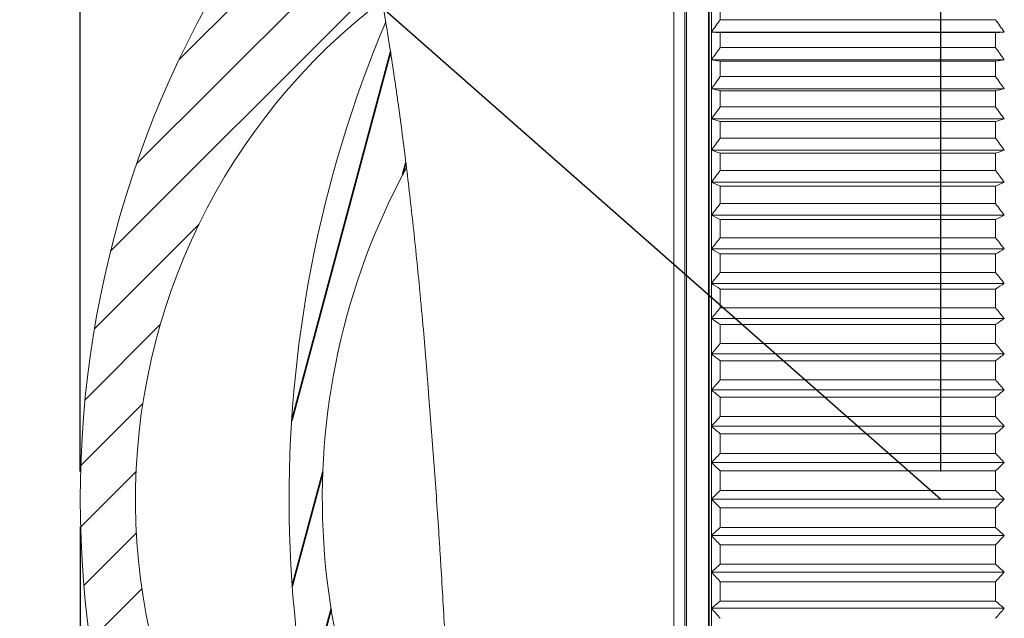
# Model space of a CAD drawing. Header units: millimetres. Extents: x 2024 to 2227, y -140 to -14.
# Tile 2 of 12: x 2053 to 2097, y -86 to -59. Entities that reach past the tile are written whole.
import ezdxf

# ---------------------------------------------------------------- set-up
doc = ezdxf.new("R2010")
doc.units = ezdxf.units.MM
doc.header["$LTSCALE"] = 0.03
doc.layers.get('0').update_dxf_attribs({"lineweight": 15})
doc.layers.add('1', color=7, linetype='Continuous', true_color=0xffffff)
doc.layers.add('2', color=7, linetype='Continuous')
doc.styles.get("Standard").update_dxf_attribs({"font": 'Roboto-Regular.ttf', "width": 0.85})
doc.dimstyles.new('1', dxfattribs={"dimscale": 20, "dimtxt": 0.18, "dimasz": 0.18, "dimexe": 0.18, "dimexo": 0.0625, "dimgap": 0.09, "dimtad": 1, "dimdsep": 46, "dimtxsty": 'Standard', "dimblk": 'OPEN30', "dimcen": 0.09, "dimadec": 0, "dimazin": 0, "dimtfac": 1, "dimtmove": 0, "dimatfit": 3, "dimldrblk": 'OPEN30', "dimfxl": 1, "dimtolj": 1, "dimtzin": 0, "dimarcsym": 0})

# ---------------------------------------------------------------- blocks, each defined once
blk = doc.blocks.new('_Open30')
at = {"color": 0, "linetype": 'ByBlock', "lineweight": -2}
for p, q in [((-1, 0.26794919), (0, 0)), ((0, 0), (-1, -0.26794919)), ((0, 0), (-1, 0))]:
    blk.add_line(p, q, dxfattribs=at)
blk = doc.blocks.new('*D9')
at = {"color": 0, "lineweight": -2}
for p, q in [((2055.605338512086, -81.8070234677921), (2055.605338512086, -133.2931563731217)), ((2179.540085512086, -119.6048576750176), (2179.540085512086, -133.2931563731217)), ((2059.205338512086, -129.6931563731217), (2175.940085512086, -129.6931563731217))]:
    blk.add_line(p, q, dxfattribs=at)
at = {"layer": 'Defpoints', "color": 0}
for p in [(2055.605338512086, -80.5570234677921), (2179.540085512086, -118.3548576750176), (2179.540085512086, -129.6931563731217)]:
    blk.add_point(p, dxfattribs=at)
at = {"color": 0, "linetype": 'ByBlock', "lineweight": -2, "xscale": 3.6, "yscale": 3.6, "zscale": 3.6, "rotation": 180}
blk.add_blockref('_Open30', (2055.605338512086, -129.6931563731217), dxfattribs=at)
at = {"color": 0, "linetype": 'ByBlock', "lineweight": -2, "xscale": 3.6, "yscale": 3.6, "zscale": 3.6}
blk.add_blockref('_Open30', (2179.540085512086, -129.6931563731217), dxfattribs=at)
at = {"color": 0, "lineweight": 18, "insert": (2117.572712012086, -125.2809310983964), "char_height": 3.6, "attachment_point": 5}
blk.add_mtext('\\A1;{\\A1;123.93 %%p 0.2 (\\C7;W.D. INF\\C256;)}', dxfattribs=at)
blk = doc.blocks.new('*D13')
at = {"color": 0, "lineweight": -2}
for p, q in [((2061.027485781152, -48.55919045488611), (2026.149256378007, -48.55919045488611)), ((2029.749256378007, -52.15919045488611), (2029.749256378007, -108.9548576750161)), ((2064.317383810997, -112.5548576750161), (2026.149256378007, -112.5548576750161))]:
    blk.add_line(p, q, dxfattribs=at)
at = {"layer": 'Defpoints', "color": 0}
for p in [(2062.277485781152, -48.55919045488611), (2029.749256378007, -112.5548576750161), (2065.567383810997, -112.5548576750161)]:
    blk.add_point(p, dxfattribs=at)
at = {"color": 0, "linetype": 'ByBlock', "lineweight": -2, "xscale": 3.6, "yscale": 3.6, "zscale": 3.6}
for p, rotation in [((2029.749256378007, -48.55919045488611), 90), ((2029.749256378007, -112.5548576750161), 270)]:
    blk.add_blockref('_Open30', p, dxfattribs=dict(at, rotation=rotation))
at = {"color": 0, "lineweight": 18, "insert": (2025.960108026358, -80.55702406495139), "char_height": 3.6, "attachment_point": 5, "rotation": 90}
blk.add_mtext('\\A1;%%c64', dxfattribs=at)
blk = doc.blocks.new('*D17')
at = {"color": 0, "lineweight": -2}
for p, q in [((2103.914701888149, -42.68517662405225), (2103.914701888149, -25.06332552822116)), ((2093.635179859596, -42.68517662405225), (2107.514701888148, -42.68517662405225)), ((2103.914701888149, -76.95702406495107), (2103.914701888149, -46.28517662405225)), ((2100.599648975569, -80.55702406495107), (2107.514701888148, -80.55702406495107))]:
    blk.add_line(p, q, dxfattribs=at)
at = {"layer": 'Defpoints', "color": 0}
for p in [(2092.385179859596, -42.68517662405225), (2103.914701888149, -42.68517662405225), (2099.349648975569, -80.55702406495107)]:
    blk.add_point(p, dxfattribs=at)
at = {"color": 0, "linetype": 'ByBlock', "lineweight": -2, "xscale": 3.6, "yscale": 3.6, "zscale": 3.6}
for p, rotation in [((2103.914701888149, -42.68517662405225), 90), ((2103.914701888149, -80.55702406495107), 270)]:
    blk.add_blockref('_Open30', p, dxfattribs=dict(at, rotation=rotation))
at = {"color": 0, "insert": (2100.265251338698, -32.07121014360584), "char_height": 3.6, "attachment_point": 5, "rotation": 90}
blk.add_mtext('\\A1;37.87', dxfattribs=at)
blk = doc.blocks.new('*D18')
at = {"color": 0, "lineweight": -2}
for p, q in [((2055.605338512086, -79.30702406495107), (2055.605338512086, -29.21803029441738)), ((2094.525338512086, -79.30702406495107), (2094.525338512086, -29.21803029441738)), ((2090.925338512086, -32.81803029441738), (2059.205338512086, -32.81803029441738))]:
    blk.add_line(p, q, dxfattribs=at)
at = {"layer": 'Defpoints', "color": 0}
for p in [(2055.605338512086, -32.81803029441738), (2055.605338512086, -80.55702406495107), (2094.525338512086, -80.55702406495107)]:
    blk.add_point(p, dxfattribs=at)
at = {"color": 0, "linetype": 'ByBlock', "lineweight": -2, "xscale": 3.6, "yscale": 3.6, "zscale": 3.6, "rotation": 180}
blk.add_blockref('_Open30', (2055.605338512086, -32.81803029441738), dxfattribs=at)
at = {"color": 0, "linetype": 'ByBlock', "lineweight": -2, "xscale": 3.6, "yscale": 3.6, "zscale": 3.6}
blk.add_blockref('_Open30', (2094.525338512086, -32.81803029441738), dxfattribs=at)
at = {"color": 0, "insert": (2075.065338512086, -28.40580501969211), "char_height": 3.6, "attachment_point": 5}
blk.add_mtext('\\A1;\\A1;{\\fRoboto|b0|i0|c0|p2;38.92 (View Point)}', dxfattribs=at)
blk = doc.blocks.new('*D19')
at = {"color": 0, "lineweight": -2}
blk.add_arc((2094.525338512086, -80.55702406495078), 52.40492515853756, 142.5435556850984, 217.4564443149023, dxfattribs=at)
at = {"layer": 'Defpoints', "color": 0}
for p in [(2053.606723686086, -44.49104249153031), (2043.632624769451, -68.05870942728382), (2094.525338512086, -80.55702406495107), (2064.113364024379, -107.3623720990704), (2053.844615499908, -116.4133259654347)]:
    blk.add_point(p, dxfattribs=at)
at = {"color": 0, "linetype": 'ByBlock', "lineweight": -2, "xscale": 3.6, "yscale": 3.6, "zscale": 3.6}
for p, rotation in [((2055.211711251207, -45.90569086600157), 50.57517785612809), ((2055.211711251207, -115.2083572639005), 309.4248221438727)]:
    blk.add_blockref('_Open30', p, dxfattribs=dict(at, rotation=rotation))
at = {"color": 0, "insert": (2037.708188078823, -80.55702406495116), "char_height": 3.6, "attachment_point": 5, "rotation": 90.0000000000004}
blk.add_mtext('\\A1;{\\fRoboto|b0|i0|c0|p2;\\A1;83%%d(FOV)}', dxfattribs=at)

msp = doc.modelspace()

# ---------------------------------------------------------------- hatches: boundary and pattern name
at = {"layer": '1', "linetype": 'Continuous', "lineweight": 35}
h = msp.add_hatch(dxfattribs=at)
h.set_pattern_fill('ANSI31', scale=0.62, angle=89.9543738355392, style=0)
h.set_pattern_definition([(134.9543738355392, (1336.074824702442, -470.0899063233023), (-1.39304769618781, -1.390830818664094), [])])
edge = h.paths.add_edge_path(flags=0)
edge.add_line((2071.639937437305, -112.554857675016), (2061.934449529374, -112.554857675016))
edge.add_line((2061.934449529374, -112.5548576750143), (2061.734449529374, -112.3548576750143))
edge.add_line((2061.734449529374, -112.3548576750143), (2061.734449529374, -111.504857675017))
edge.add_line((2061.734449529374, -111.5048576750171), (2061.934449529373, -111.3048576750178))
edge.add_line((2061.934449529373, -111.3048576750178), (2066.385496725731, -111.3048576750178))
edge.add_line((2066.385496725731, -111.3048576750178), (2066.385496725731, -111.6548576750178))
edge.add_line((2066.385496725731, -111.6548576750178), (2066.985496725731, -111.6548576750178))
edge.add_line((2066.985496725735, -111.6548576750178), (2066.985496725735, -109.257024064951))
edge.add_line((2066.985496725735, -109.257024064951), (2067.485496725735, -108.757024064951))
edge.add_line((2067.485496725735, -108.757024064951), (2072.064317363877, -108.757024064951))
edge.add_line((2072.064317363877, -108.757024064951), (2072.064317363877, -106.5070240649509))
edge.add_line((2072.064317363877, -106.5070240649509), (2072.276608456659, -106.2947329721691))
edge.add_spline(control_points=[(2072.276608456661, -106.2947329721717), (2072.139875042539, -108.6712498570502), (2071.92765136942, -110.7579580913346), (2071.639937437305, -112.5548576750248)], knot_values=[0, 0, 0, 0, 1, 1, 1, 1], degree=3, periodic=0)
edge = h.paths.add_edge_path(flags=0)
edge.add_line((2067.88930708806, -51.55702406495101), (2066.985496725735, -51.55702406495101))
edge.add_line((2066.985496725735, -51.55702406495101), (2066.985496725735, -49.45919045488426))
edge.add_line((2066.985496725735, -49.45919045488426), (2066.385496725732, -49.45919045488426))
edge.add_line((2066.385496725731, -49.45919045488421), (2066.385496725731, -49.80919045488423))
edge.add_line((2066.385496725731, -49.80919045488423), (2061.934449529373, -49.80919045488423))
edge.add_line((2061.934449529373, -49.80919045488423), (2061.734449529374, -49.60919045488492))
edge.add_line((2061.734449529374, -49.60919045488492), (2061.734449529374, -48.75919045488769))
edge.add_line((2061.734449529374, -48.75919045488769), (2061.934449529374, -48.5591904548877))
edge.add_line((2061.934449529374, -48.55919045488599), (2067.020550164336, -48.55919045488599))
edge.add_spline(control_points=[(2067.020550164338, -48.55919045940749), (2067.322102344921, -49.48422985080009), (2067.611687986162, -50.48350771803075), (2067.88930708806, -51.55702406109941)], knot_values=[0, 0, 0, 0, 1, 1, 1, 1], degree=3, periodic=0)
h = msp.add_hatch(dxfattribs=at)
h.set_pattern_fill('ANSI31', scale=0.62, angle=-2.130547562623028e-14, style=0)
h.set_pattern_definition([(44.99999999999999, (1336.074824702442, -470.0899063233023), (-1.391939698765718, 1.391939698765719), [])])
edge = h.paths.add_edge_path(flags=0)
edge.add_line((2069.701290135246, -108.2570240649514), (2069.201290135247, -108.757024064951))
edge.add_line((2069.201290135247, -108.757024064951), (2065.185496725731, -108.757024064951))
edge.add_line((2065.185496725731, -108.757024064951), (2064.985496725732, -108.557024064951))
edge.add_arc((2102.085757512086, -80.55702406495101), 46.480419, 142.9577188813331, 217.0422811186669, ccw=False)
edge.add_line((2064.985496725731, -52.55702406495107), (2065.185496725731, -52.35702406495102))
edge.add_line((2065.185496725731, -52.35702406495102), (2068.090613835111, -52.35702406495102))
edge.add_spline(control_points=[(2068.090613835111, -52.35702406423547), (2068.507569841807, -54.05966687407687), (2068.896359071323, -55.9370518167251), (2069.256981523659, -57.98917889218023)], knot_values=[0, 0, 0, 0, 1, 1, 1, 1], degree=3, periodic=0)
edge.add_arc((2086.516702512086, -80.55702406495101), 28.41136400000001, 127.4084916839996, 233.7112332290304)
edge.add_line((2069.701290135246, -103.4578430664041), (2069.701290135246, -108.2570240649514))
h = msp.add_hatch(dxfattribs=at)
h.set_pattern_fill('ANSI31', scale=0.62, angle=29.98479127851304, style=0)
h.set_pattern_definition([(74.98479127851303, (1336.074824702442, -470.0899063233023), (-1.901289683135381, 0.5099899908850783), [])])
edge = h.paths.add_edge_path(flags=0)
edge.add_line((2072.292715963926, -106.0070240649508), (2071.420134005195, -106.0070240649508))
edge.add_line((2071.420134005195, -106.0070240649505), (2071.220134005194, -105.8070240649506))
edge.add_line((2071.220134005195, -105.8070240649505), (2071.220134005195, -104.127989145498))
edge.add_arc((2071.020134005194, -104.127989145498), 0.1999999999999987, 0, 75.16867749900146)
edge.add_line((2071.071328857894, -103.9346524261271), (2070.087748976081, -103.6742040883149))
edge.add_arc((2120.680426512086, -80.55702391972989), 55.62394300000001, 157.1476522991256, 204.5569591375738, ccw=False)
edge.add_spline(control_points=[(2069.422478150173, -58.95503871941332), (2069.762812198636, -60.99205905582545), (2070.076800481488, -63.19252426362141), (2070.364442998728, -65.5564343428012)], knot_values=[0, 0, 0, 0, 1, 1, 1, 1], degree=3, periodic=0)
edge.add_arc((2098.006175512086, -80.5570239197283), 31.449691, 151.5122426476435, 215.6869139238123)
edge.add_spline(control_points=[(2072.462208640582, -98.90338106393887), (2072.465622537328, -101.501263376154), (2072.409124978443, -103.8691443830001), (2072.292715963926, -106.0070240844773)], knot_values=[0, 0, 0, 0, 1, 1, 1, 1], degree=3, periodic=0)

# ---------------------------------------------------------------- linework, layer by layer
at = {"layer": '1', "color": 7, "linetype": 'Continuous', "lineweight": 18}
for p, q in [((2082.454098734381, -48.55919045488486), (2082.454098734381, -80.55702406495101)), ((2084.154098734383, -48.95919029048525), (2084.154098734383, -80.55702406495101)), ((2082.954098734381, -49.05919045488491), (2082.954098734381, -80.55702406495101)), ((2083.024098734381, -49.05702406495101), (2083.024098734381, -112.057024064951)), ((2084.024098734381, -49.05702406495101), (2084.024098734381, -112.057024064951)), ((2084.054098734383, -49.25919045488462), (2084.054098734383, -80.55702406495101)), ((2084.554098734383, -58.8540963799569), (2084.554098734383, -58.21244984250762)), ((2097.004098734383, -58.85409631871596), (2084.554098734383, -58.85409631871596)), ((2084.156264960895, -59.41249690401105), (2097.401932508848, -59.41249690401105)), ((2084.554098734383, -59.44176143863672), (2097.004098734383, -59.44176143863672)), ((2084.554098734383, -60.11439603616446), (2084.554098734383, -59.44176149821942)), ((2097.004098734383, -60.11439585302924), (2097.004098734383, -59.44176144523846)), ((2097.004098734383, -60.11439597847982), (2084.554098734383, -60.11439597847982)), ((2084.156264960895, -60.67049970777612), (2097.401932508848, -60.67049970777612)), ((2084.554098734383, -61.43072751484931), (2084.554098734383, -60.72894862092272)), ((2084.554098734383, -60.7289485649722), (2097.004098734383, -60.7289485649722)), ((2097.004098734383, -61.43072733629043), (2097.004098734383, -60.7289485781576)), ((2097.004098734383, -61.43072746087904), (2084.554098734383, -61.43072746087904)), ((2084.156264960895, -61.98301009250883), (2097.401932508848, -61.98301009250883)), ((2084.554098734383, -62.79948284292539), (2084.554098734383, -62.07048312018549)), ((2084.554098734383, -62.07048306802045), (2097.004098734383, -62.07048306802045)), ((2097.004098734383, -62.79948266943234), (2097.004098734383, -62.07048308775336)), ((2097.004098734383, -62.79948279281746), (2084.554098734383, -62.79948279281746)), ((2084.156264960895, -63.34643055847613), (2097.401932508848, -63.34643055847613)), ((2084.554098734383, -64.21691035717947), (2084.554098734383, -63.46268794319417)), ((2084.554098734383, -63.46268789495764), (2097.004098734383, -63.46268789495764)), ((2097.004098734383, -64.2169101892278), (2097.004098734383, -63.46268792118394)), ((2097.004098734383, -64.21691031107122), (2084.554098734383, -64.21691031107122)), ((2084.156264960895, -64.757024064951), (2097.401932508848, -64.757024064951)), ((2084.554098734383, -64.90174710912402), (2097.004098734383, -64.90174710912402)), ((2084.554098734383, -65.6791249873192), (2084.554098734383, -64.90174715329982)), ((2097.004098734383, -65.67912482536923), (2097.004098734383, -64.90174714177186)), ((2097.004098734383, -65.67912494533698), (2084.554098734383, -65.67912494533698)), ((2084.156264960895, -66.21092427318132), (2097.401932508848, -66.21092427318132)), ((2084.554098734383, -66.38371634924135), (2097.004098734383, -66.38371634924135)), ((2084.554098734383, -67.18211890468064), (2084.554098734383, -66.38371638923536)), ((2097.004098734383, -67.1821187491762), (2097.004098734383, -66.38371638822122)), ((2097.004098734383, -67.18211886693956), (2084.554098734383, -67.18211886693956)), ((2084.156264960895, -67.70414614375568), (2097.401932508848, -67.70414614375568)), ((2084.554098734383, -67.9045336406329), (2097.004098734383, -67.9045336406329)), ((2084.554098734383, -68.7217725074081), (2084.554098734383, -67.90453367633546)), ((2097.004098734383, -68.72177235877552), (2097.004098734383, -67.90453368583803)), ((2097.004098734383, -68.72177247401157), (2084.554098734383, -68.72177247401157)), ((2084.156264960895, -69.23259685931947), (2097.401932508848, -69.23259685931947)), ((2084.554098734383, -69.46003052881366), (2097.004098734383, -69.46003052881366)), ((2084.554098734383, -70.29386571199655), (2084.554098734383, -69.460030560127)), ((2097.004098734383, -70.29386557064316), (2097.004098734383, -69.46003058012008)), ((2097.004098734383, -70.29386568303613), (2084.554098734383, -70.29386568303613)), ((2084.156264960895, -70.79208704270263), (2097.401932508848, -70.79208704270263)), ((2084.554098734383, -71.04594350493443), (2097.004098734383, -71.04594350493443)), ((2084.554098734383, -71.89408952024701), (2084.554098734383, -71.04594353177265)), ((2097.004098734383, -71.89408938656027), (2097.004098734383, -71.04594356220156)), ((2097.004098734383, -71.89408949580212), (2084.554098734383, -71.89408949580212)), ((2084.156264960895, -72.37834223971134), (2097.401932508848, -72.37834223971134)), ((2084.554098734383, -72.65792569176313), (2097.004098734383, -72.65792569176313)), ((2084.554098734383, -73.51805782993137), (2084.554098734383, -72.65792571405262)), ((2097.004098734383, -73.51805770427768), (2097.004098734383, -72.65792575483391)), ((2097.004098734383, -73.51805781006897), (2084.554098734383, -73.51805781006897)), ((2084.156264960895, -73.9870146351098), (2097.401932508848, -73.9870146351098)), ((2084.554098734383, -74.2915587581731), (2097.004098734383, -74.2915587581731)), ((2084.554098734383, -75.16131945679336), (2084.554098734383, -74.29155877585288)), ((2097.004098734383, -75.16131933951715), (2097.004098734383, -74.29155882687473)), ((2097.004098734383, -75.16131944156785), (2084.554098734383, -75.16131944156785)), ((2084.156264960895, -75.61369496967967), (2097.401932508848, -75.61369496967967)), ((2084.554098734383, -75.94236502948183), (2097.004098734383, -75.94236502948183)), ((2084.554098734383, -76.81937033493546), (2084.554098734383, -75.94236504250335)), ((2097.004098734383, -76.81937022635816), (2097.004098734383, -75.942365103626)), ((2097.004098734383, -76.81937032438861), (2084.554098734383, -76.81937032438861)), ((2084.156264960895, -77.25392462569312), (2097.401932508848, -77.25392462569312)), ((2084.554098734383, -78.48766586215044), (2084.554098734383, -77.60581976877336)), ((2084.554098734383, -77.60581976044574), (2097.004098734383, -77.60581976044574)), ((2097.004098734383, -78.48766576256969), (2097.004098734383, -77.60581983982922)), ((2097.004098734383, -78.48766585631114), (2084.554098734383, -78.48766585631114)), ((2084.156264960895, -78.90320784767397), (2097.401932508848, -78.90320784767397)), ((2084.554098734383, -79.2773635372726), (2097.004098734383, -79.2773635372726)), ((2084.554098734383, -80.16163335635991), (2084.554098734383, -79.27736354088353)), ((2097.004098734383, -80.16163326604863), (2097.004098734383, -79.27736362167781)), ((2097.004098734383, -80.16163335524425), (2084.554098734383, -80.16163335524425)), ((2082.454098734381, -80.55702406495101), (2082.454098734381, -112.5548576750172)), ((2082.954098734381, -80.55702406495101), (2082.954098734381, -112.0548576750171)), ((2084.054098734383, -80.55702406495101), (2084.054098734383, -111.8548576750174)), ((2084.154098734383, -80.55702406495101), (2084.154098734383, -112.1548578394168)), ((2084.156264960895, -80.55702406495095), (2097.401932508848, -80.55702406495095)), ((2084.554098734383, -80.95241477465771), (2097.004098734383, -80.95241477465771)), ((2084.554098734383, -81.83668458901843), (2084.554098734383, -80.95241477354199)), ((2097.004098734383, -81.83668450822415), (2097.004098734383, -80.95241486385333)), ((2097.004098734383, -81.83668459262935), (2084.554098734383, -81.83668459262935)), ((2084.156264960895, -82.21084028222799), (2097.401932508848, -82.21084028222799)), ((2084.554098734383, -83.5082283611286), (2084.554098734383, -82.62638226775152)), ((2084.554098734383, -82.62638227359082), (2097.004098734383, -82.62638227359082)), ((2097.004098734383, -83.50822829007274), (2097.004098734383, -82.62638236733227)), ((2097.004098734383, -83.50822836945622), (2084.554098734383, -83.50822836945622)), ((2084.156264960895, -83.86012350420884), (2097.401932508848, -83.86012350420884)), ((2084.554098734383, -85.17168308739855), (2084.554098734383, -84.2946777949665)), ((2084.554098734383, -84.29467780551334), (2097.004098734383, -84.29467780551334)), ((2097.004098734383, -85.17168302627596), (2097.004098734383, -84.29467790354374)), ((2084.156264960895, -85.50035316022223), (2097.401932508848, -85.50035316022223)), ((2097.004098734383, -85.17168310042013), (2084.554098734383, -85.17168310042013))]:
    msp.add_line(p, q, dxfattribs=at)
for centre, radius, start, end in [((2102.085757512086, -80.55702406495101), 46.480419, 142.9577188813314, 217.0422811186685), ((2086.516702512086, -80.55702406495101), 28.41136400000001, 127.4084916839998, 233.7112332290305), ((2120.680426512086, -80.55702391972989), 55.62394300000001, 157.1476522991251, 204.556959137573), ((2098.006175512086, -80.5570239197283), 31.449691, 151.5122426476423, 215.6869139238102)]:
    msp.add_arc(centre, radius, start, end, dxfattribs=at)
msp.add_open_spline([(2067.020548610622, -48.55918570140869), (2067.020551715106, -48.55919520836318), (2067.029140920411, -48.58549819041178), (2067.054398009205, -48.66337552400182), (2067.104258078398, -48.81838638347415), (2067.153491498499, -48.97256026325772), (2067.24858406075, -49.27985563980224), (2067.283814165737, -49.39498316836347), (2067.341565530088, -49.58690504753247), (2067.371667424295, -49.68767589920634), (2067.403532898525, -49.79571774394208), (2067.425159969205, -49.86936916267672), (2067.436172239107, -49.90703080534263), (2067.492041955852, -50.09897372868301), (2067.586698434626, -50.42964966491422), (2067.742169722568, -50.99485654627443), (2067.909026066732, -51.62832226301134), (2068.085378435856, -52.32964578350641), (2068.269547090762, -53.09893779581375), (2068.396550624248, -53.65752480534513), (2068.493064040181, -54.09389964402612), (2068.525452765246, -54.24229756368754), (2068.590574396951, -54.54484044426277), (2068.623189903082, -54.69843950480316), (2068.721125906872, -55.16614407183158), (2068.7865337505, -55.48715260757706), (2068.982596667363, -56.47735514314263), (2069.113066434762, -57.17366279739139), (2069.37151755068, -58.63788283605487), (2069.499507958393, -59.40579485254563), (2069.688649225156, -60.61234346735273), (2069.751226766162, -61.02365566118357), (2069.828787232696, -61.54943573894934), (2069.84426631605, -61.65517409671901), (2069.875156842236, -61.8678226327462), (2069.890574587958, -61.97477790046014), (2069.93660064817, -62.29654405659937), (2069.967019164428, -62.51250984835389), (2070.117780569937, -63.59953872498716), (2070.234121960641, -64.49215009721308), (2070.458325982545, -66.32227488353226), (2070.566191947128, -67.25979030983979), (2070.773649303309, -69.17991657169), (2070.873242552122, -70.16252336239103), (2070.980780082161, -71.29415187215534), (2070.992666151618, -71.4202530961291), (2071.01631374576, -71.67318945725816), (2071.0280737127, -71.80000978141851), (2071.063069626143, -72.1805006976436), (2071.086054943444, -72.43455606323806), (2071.154003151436, -73.19789278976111), (2071.197958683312, -73.7083440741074), (2071.261982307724, -74.4763198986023), (2071.28295560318, -74.73269893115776), (2071.324583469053, -75.24619596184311), (2071.345234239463, -75.50331423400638), (2071.406676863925, -76.27577620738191), (2071.446959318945, -76.79222640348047), (2071.565597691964, -78.34601069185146), (2071.64175078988, -79.3877674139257), (2071.750792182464, -80.95947571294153), (2071.786273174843, -81.48489338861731), (2071.829447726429, -82.14360405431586), (2071.838025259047, -82.27546635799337), (2071.85505386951, -82.53929029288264), (2071.880362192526, -82.93447848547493), (2071.904963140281, -83.32803392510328), (2071.98537675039, -84.63629618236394), (2072.044627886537, -85.67144742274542), (2072.152410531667, -87.71938902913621), (2072.20094226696, -88.73217842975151), (2072.26514768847, -90.23451120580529), (2072.305084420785, -91.23043905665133), (2072.339068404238, -92.21496097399), (2072.358372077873, -92.8266471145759), (2072.36213772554, -92.94886418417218), (2072.369453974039, -93.19227490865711), (2072.380112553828, -93.55606186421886), (2072.389826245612, -93.91588524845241), (2072.407999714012, -94.63030076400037), (2072.418443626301, -95.09960603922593), (2072.444800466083, -96.48691191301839), (2072.455738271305, -97.38435131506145), (2072.464530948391, -99.12477901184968), (2072.462381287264, -99.96776913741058), (2072.451665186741, -100.9867390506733), (2072.447848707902, -101.2898164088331), (2072.44313608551, -101.5889338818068), (2072.439796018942, -101.7874603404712), (2072.438025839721, -101.8863320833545), (2072.42869267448, -102.3778721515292), (2072.419711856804, -102.7606476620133), (2072.388558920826, -103.8782771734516), (2072.362163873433, -104.5825075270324), (2072.300108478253, -105.9109577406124), (2072.264438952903, -106.5351753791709), (2072.205844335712, -107.4110125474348), (2072.185469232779, -107.6928587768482), (2072.15392847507, -108.1002505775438), (2072.137914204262, -108.3001002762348), (2072.1215941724, -108.4941207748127), (2072.110653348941, -108.6221644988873), (2072.105161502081, -108.6854292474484), (2072.077633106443, -108.9977763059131), (2072.033105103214, -109.4725429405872), (2071.988645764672, -109.898320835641), (2071.922819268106, -110.5007007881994), (2071.880077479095, -110.8539926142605), (2071.801442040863, -111.4642533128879), (2071.76556204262, -111.7212282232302), (2071.727901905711, -111.9806089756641), (2071.720728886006, -112.029385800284), (2071.710559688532, -112.0978481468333), (2071.70726771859, -112.119888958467), (2071.700901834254, -112.1623069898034), (2071.685522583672, -112.2642504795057), (2071.66281473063, -112.410967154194), (2071.644184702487, -112.5284101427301), (2071.639952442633, -112.5547642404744), (2071.639938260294, -112.5548525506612)], degree=3, knots=[0, 0, 0, 0, 0.01562596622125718, 0.03125193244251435, 0.03125193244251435, 0.0625038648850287, 0.0625038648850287, 0.07812983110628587, 0.07812983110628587, 0.08594281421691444, 0.08984930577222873, 0.08984930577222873, 0.093755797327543, 0.093755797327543, 0.1093817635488, 0.1250077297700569, 0.1406336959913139, 0.1562596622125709, 0.1718856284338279, 0.1875115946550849, 0.1875115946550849, 0.1953245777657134, 0.1953245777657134, 0.203137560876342, 0.203137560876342, 0.2187635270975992, 0.2187635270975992, 0.2500154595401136, 0.2500154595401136, 0.281267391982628, 0.281267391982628, 0.2968933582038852, 0.2968933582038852, 0.3007998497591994, 0.3007998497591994, 0.3047063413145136, 0.3047063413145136, 0.3125193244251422, 0.3125193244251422, 0.3437712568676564, 0.3437712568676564, 0.3750231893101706, 0.3750231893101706, 0.4062751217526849, 0.4062751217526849, 0.4101816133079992, 0.4101816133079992, 0.4140881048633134, 0.4140881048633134, 0.4219010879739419, 0.4219010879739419, 0.4375270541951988, 0.4375270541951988, 0.4453400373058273, 0.4453400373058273, 0.4531530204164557, 0.4531530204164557, 0.4687789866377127, 0.4687789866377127, 0.5000309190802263, 0.5000309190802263, 0.5156568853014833, 0.5156568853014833, 0.5195633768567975, 0.5195633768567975, 0.5234698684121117, 0.5312828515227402, 0.5312828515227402, 0.562534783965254, 0.562534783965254, 0.593786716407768, 0.593786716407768, 0.6094126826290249, 0.6250386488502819, 0.6250386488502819, 0.6289451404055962, 0.6289451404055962, 0.6328516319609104, 0.640664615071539, 0.640664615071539, 0.6562905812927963, 0.6562905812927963, 0.6875425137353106, 0.6875425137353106, 0.7187944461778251, 0.7187944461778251, 0.7266074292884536, 0.7305139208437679, 0.7305139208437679, 0.7344204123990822, 0.7344204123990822, 0.7500463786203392, 0.7500463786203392, 0.7812983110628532, 0.7812983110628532, 0.8125502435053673, 0.8125502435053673, 0.8281762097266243, 0.8281762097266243, 0.8359891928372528, 0.839895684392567, 0.839895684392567, 0.8438021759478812, 0.8438021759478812, 0.8594281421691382, 0.8750541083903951, 0.8750541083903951, 0.9063060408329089, 0.9063060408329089, 0.9375579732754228, 0.9375579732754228, 0.9453709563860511, 0.9453709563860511, 0.9492774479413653, 0.9492774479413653, 0.9531839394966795, 0.9688099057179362, 0.9844358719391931, 1, 1, 1, 1], dxfattribs=at)
for points in [[(2084.554098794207, -58.85409636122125), (2084.420954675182, -59.03985129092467), (2084.288334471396, -59.2259784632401), (2084.156264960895, -59.41249690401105)], [(2097.401932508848, -59.41249690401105), (2097.269863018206, -59.22597840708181), (2097.137242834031, -59.0398511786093), (2097.004098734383, -58.85409619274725)], [(2084.156264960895, -59.41249690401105), (2084.288334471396, -59.42227192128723), (2084.420954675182, -59.4320264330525), (2084.554098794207, -59.44176143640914)], [(2097.004098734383, -59.44176144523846), (2097.137242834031, -59.43202643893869), (2097.269863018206, -59.42227192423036), (2097.401932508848, -59.41249690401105)], [(2084.554098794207, -60.11439602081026), (2084.42095467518, -60.29938688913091), (2084.288334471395, -60.48474846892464), (2084.156264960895, -60.67049970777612)], [(2097.401932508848, -60.67049970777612), (2097.269863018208, -60.48474841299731), (2097.137242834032, -60.29938677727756), (2097.004098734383, -60.11439585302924)], [(2084.156264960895, -60.67049970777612), (2084.288334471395, -60.69002294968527), (2084.42095467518, -60.70950523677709), (2084.554098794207, -60.72894856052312)], [(2097.004098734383, -60.7289485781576), (2097.137242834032, -60.70950524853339), (2097.269863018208, -60.69002295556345), (2097.401932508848, -60.67049970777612)], [(2084.554098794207, -61.43072750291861), (2084.420954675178, -61.61444726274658), (2084.288334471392, -61.79853518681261), (2084.156264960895, -61.98301009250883)], [(2097.401932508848, -61.98301009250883), (2097.26986301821, -61.7985351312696), (2097.137242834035, -61.61444715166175), (2097.004098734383, -61.43072733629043)], [(2084.156264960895, -61.98301009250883), (2084.288334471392, -62.01222804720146), (2084.420954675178, -62.04138471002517), (2084.554098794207, -62.07048306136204)], [(2097.004098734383, -62.07048308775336), (2097.137242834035, -62.04138472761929), (2097.26986301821, -62.01222805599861), (2097.401932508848, -61.98301009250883)], [(2084.554098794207, -62.79948283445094), (2084.420954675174, -62.98142792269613), (2084.288334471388, -63.16373761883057), (2084.156264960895, -63.34643055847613)], [(2097.401932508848, -63.34643055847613), (2097.269863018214, -63.16373756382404), (2097.137242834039, -62.98142781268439), (2097.004098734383, -62.79948266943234)], [(2084.156264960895, -63.34643055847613), (2084.288334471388, -63.3852631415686), (2084.420954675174, -63.424014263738), (2084.554098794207, -63.46268788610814)], [(2097.004098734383, -63.46268792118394), (2097.137242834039, -63.42401428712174), (2097.269863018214, -63.38526315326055), (2097.401932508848, -63.34643055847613)], [(2084.554098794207, -64.21691035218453), (2084.420954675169, -64.39658207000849), (2084.288334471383, -64.57661384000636), (2084.156264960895, -64.757024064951)], [(2097.401932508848, -64.757024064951), (2097.269863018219, -64.57661378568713), (2097.137242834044, -64.39658196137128), (2097.004098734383, -64.2169101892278)], [(2084.156264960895, -64.757024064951), (2084.288334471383, -64.8053648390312), (2084.420954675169, -64.8536042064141), (2084.554098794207, -64.90174709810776)], [(2097.004098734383, -64.90174714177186), (2097.137242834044, -64.85360423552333), (2097.269863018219, -64.80536485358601), (2097.401932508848, -64.757024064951)], [(2084.554098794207, -65.6791249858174), (2084.420954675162, -65.85603086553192), (2084.288334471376, -66.03329125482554), (2084.156264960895, -66.21092427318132)], [(2097.401932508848, -66.21092427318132), (2097.269863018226, -66.03329120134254), (2097.13724283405, -65.85603075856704), (2097.004098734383, -65.67912482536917)], [(2084.156264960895, -66.21092427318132), (2084.288334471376, -66.26864073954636), (2084.420954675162, -66.3262361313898), (2084.554098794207, -66.38371633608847)], [(2097.004098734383, -66.38371638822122), (2097.13724283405, -66.32623616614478), (2097.269863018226, -66.26864075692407), (2097.401932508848, -66.21092427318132)], [(2084.554098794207, -67.18211890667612), (2084.420954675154, -67.35577406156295), (2084.288334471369, -67.52977721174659), (2084.156264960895, -67.70414614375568)], [(2097.401932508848, -67.70414614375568), (2097.269863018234, -67.52977715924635), (2097.137242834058, -67.35577395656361), (2097.004098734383, -67.1821187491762)], [(2084.156264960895, -67.70414614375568), (2084.288334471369, -67.77108010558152), (2084.420954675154, -67.8378736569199), (2084.554098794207, -67.90453362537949)], [(2097.004098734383, -67.90453368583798), (2097.137242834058, -67.83787369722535), (2097.269863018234, -67.7710801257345), (2097.401932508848, -67.70414614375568)], [(2084.554098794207, -68.72177251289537), (2084.420954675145, -68.89170096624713), (2084.288334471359, -69.06196994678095), (2084.156264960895, -69.23259685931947)], [(2097.401932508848, -69.23259685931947), (2097.269863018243, -69.0619698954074), (2097.137242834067, -68.89170086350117), (2097.004098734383, -68.72177235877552)], [(2084.156264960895, -69.23259685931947), (2084.288334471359, -69.30856485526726), (2084.420954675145, -69.38437348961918), (2084.554098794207, -69.46003051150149)], [(2097.004098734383, -69.46003058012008), (2097.137242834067, -69.38437353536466), (2097.269863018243, -69.30856487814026), (2097.401932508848, -69.23259685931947)], [(2084.554098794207, -70.29386572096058), (2084.420954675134, -70.4596017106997), (2084.288334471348, -70.62566982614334), (2084.156264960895, -70.79208704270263)], [(2097.401932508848, -70.79208704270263), (2097.269863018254, -70.62566977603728), (2097.137242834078, -70.45960161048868), (2097.004098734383, -70.29386557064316)], [(2084.156264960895, -70.79208704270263), (2084.288334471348, -70.87688084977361), (2084.420954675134, -70.96149678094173), (2084.554098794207, -71.04594348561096)], [(2097.004098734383, -71.04594356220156), (2097.137242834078, -70.96149683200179), (2097.269863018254, -70.87688087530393), (2097.401932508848, -70.79208704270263)], [(2084.554098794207, -71.89408953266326), (2084.420954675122, -72.0551787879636), (2084.288334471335, -72.2165908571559), (2084.156264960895, -72.37834223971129)], [(2097.401932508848, -72.37834223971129), (2097.269863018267, -72.21659080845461), (2097.137242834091, -72.05517869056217), (2097.004098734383, -71.89408938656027)], [(2084.156264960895, -72.37834223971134), (2084.288334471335, -72.47172944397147), (2084.420954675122, -72.56492074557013), (2084.554098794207, -72.65792567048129)], [(2097.004098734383, -72.65792575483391), (2097.137242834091, -72.56492080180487), (2097.269863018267, -72.47172947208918), (2097.401932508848, -72.37834223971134)], [(2084.554098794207, -73.51805784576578), (2084.420954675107, -73.6740588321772), (2084.28833447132, -73.83037243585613), (2084.156264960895, -73.9870146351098)], [(2097.401932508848, -73.9870146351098), (2097.269863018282, -73.8303723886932), (2097.137242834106, -73.67405873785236), (2097.004098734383, -73.51805770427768)], [(2084.156264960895, -73.9870146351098), (2084.28833447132, -74.08873926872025), (2084.420954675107, -74.19025050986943), (2084.554098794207, -74.29155873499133)], [(2097.004098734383, -74.29155882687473), (2097.137242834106, -74.1902505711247), (2097.269863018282, -74.08873929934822), (2097.401932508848, -73.9870146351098)], [(2084.554098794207, -75.16131947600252), (2084.420954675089, -75.31180460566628), (2084.288334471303, -75.46259129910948), (2084.156264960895, -75.61369496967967)], [(2097.401932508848, -75.61369496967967), (2097.269863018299, -75.46259125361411), (2097.137242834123, -75.31180451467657), (2097.004098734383, -75.16131933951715)], [(2084.156264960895, -75.61369496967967), (2084.288334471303, -75.72347821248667), (2084.420954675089, -75.8330311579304), (2084.554098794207, -75.94236500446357)], [(2097.004098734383, -75.942365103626), (2097.137242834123, -75.83303122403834), (2097.269863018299, -75.72347824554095), (2097.401932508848, -75.61369496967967)], [(2084.554098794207, -76.81937035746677), (2084.420954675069, -76.96392716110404), (2084.288334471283, -77.10877364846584), (2084.156264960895, -77.25392462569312)], [(2097.401932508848, -77.25392462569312), (2097.269863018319, -77.10877360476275), (2097.137242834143, -76.96392707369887), (2097.004098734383, -76.81937022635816)], [(2084.156264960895, -77.25392462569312), (2084.288334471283, -77.37146556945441), (2084.420954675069, -77.4887599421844), (2084.554098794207, -77.60581973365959)], [(2097.004098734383, -77.60581983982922), (2097.137242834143, -77.48876001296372), (2097.269863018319, -77.3714656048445), (2097.401932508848, -77.25392462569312)], [(2084.554098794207, -78.48766588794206), (2084.420954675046, -78.62589814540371), (2084.288334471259, -78.76440741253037), (2084.156264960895, -78.90320784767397)], [(2097.401932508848, -78.90320784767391), (2097.269863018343, -78.76440737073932), (2097.137242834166, -78.62589806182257), (2097.004098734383, -78.48766576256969)], [(2084.156264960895, -78.90320784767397), (2084.288334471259, -79.0281843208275), (2084.420954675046, -79.15289862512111), (2084.554098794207, -79.277363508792)], [(2097.004098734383, -79.27736362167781), (2097.137242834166, -79.15289870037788), (2097.269863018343, -79.02818435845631), (2097.401932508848, -78.90320784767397)], [(2084.554098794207, -80.16163338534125), (2084.420954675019, -80.2931622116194), (2084.288334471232, -80.42495461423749), (2084.156264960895, -80.55702406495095)], [(2097.401932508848, -80.55702406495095), (2097.26986301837, -80.42495457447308), (2097.137242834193, -80.29316213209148), (2097.004098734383, -80.16163326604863)], [(2084.156264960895, -80.55702406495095), (2084.288334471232, -80.68909351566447), (2084.420954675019, -80.82088591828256), (2084.554098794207, -80.95241474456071)], [(2097.004098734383, -80.95241486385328), (2097.137242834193, -80.82088599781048), (2097.26986301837, -80.68909355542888), (2097.401932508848, -80.55702406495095)], [(2084.554098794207, -81.83668462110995), (2084.420954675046, -81.96114950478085), (2084.288334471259, -82.0858638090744), (2084.156264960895, -82.21084028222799)], [(2097.401932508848, -82.21084028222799), (2097.269863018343, -82.08586377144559), (2097.137242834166, -81.96114942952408), (2097.004098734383, -81.83668450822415)], [(2084.156264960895, -82.21084028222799), (2084.288334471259, -82.34964071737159), (2084.420954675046, -82.48814998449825), (2084.554098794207, -82.62638224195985)], [(2097.004098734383, -82.62638236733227), (2097.137242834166, -82.48815006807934), (2097.269863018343, -82.34964075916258), (2097.401932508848, -82.21084028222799)], [(2084.554098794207, -83.50822839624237), (2084.420954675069, -83.62528818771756), (2084.288334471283, -83.74258256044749), (2084.156264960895, -83.86012350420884)], [(2097.401932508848, -83.86012350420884), (2097.269863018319, -83.74258252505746), (2097.137242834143, -83.62528811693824), (2097.004098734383, -83.50822829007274)], [(2084.156264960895, -83.86012350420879), (2084.288334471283, -84.00527448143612), (2084.420954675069, -84.15012096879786), (2084.554098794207, -84.2946777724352)], [(2097.004098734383, -84.29467790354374), (2097.137242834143, -84.15012105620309), (2097.269863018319, -84.00527452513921), (2097.401932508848, -83.86012350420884)], [(2084.554098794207, -85.17168312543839), (2084.420954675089, -85.2810169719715), (2084.288334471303, -85.39056991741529), (2084.156264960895, -85.50035316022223)], [(2084.156264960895, -85.50035316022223), (2084.288334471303, -85.65145683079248), (2084.420954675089, -85.80224352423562), (2084.554098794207, -85.95272865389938)], [(2097.401932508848, -85.50035316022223), (2097.269863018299, -85.39056988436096), (2097.137242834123, -85.28101690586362), (2097.004098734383, -85.17168302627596)], [(2097.004098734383, -85.95272879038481), (2097.137242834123, -85.80224361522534), (2097.269863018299, -85.65145687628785), (2097.401932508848, -85.50035316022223)]]:
    msp.add_open_spline(points, degree=3, dxfattribs=at)
at = {"layer": '2', "color": 7}
msp.add_line((2053.606723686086, -44.49104249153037), (2094.525338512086, -80.55702406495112), dxfattribs=at)

# ---------------------------------------------------------------- dimensions: what is measured, and where the dimension line sits
dim = msp.add_linear_dim(base=(2055.605338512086, -32.81803029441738), p1=(2094.525338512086, -80.55702406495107), p2=(2055.605338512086, -80.55702406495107), text='\\A1;{\\fRoboto|b0|i0|c0|p2;<> (View Point)}', dimstyle='1', override={"dimtxsty": 'Standard'})
dim.commit()
dim.dimension.update_dxf_attribs({"geometry": '*D18', "text_midpoint": (2075.065338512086, -32.81803029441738), "dimtype": 160})
dim = msp.add_linear_dim(base=(2103.914701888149, -42.68517662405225), p1=(2099.349648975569, -80.55702406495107), p2=(2092.385179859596, -42.68517662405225), angle=90, dimstyle='1')
dim.commit()
dim.dimension.update_dxf_attribs({"geometry": '*D17', "text_midpoint": (2103.914701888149, -32.07121014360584), "dimtype": 160})
dim = msp.add_angular_dim_2l(base=(2043.632624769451, -68.05870942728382), line1=((2053.844615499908, -116.4133259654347), (2064.113364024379, -107.3623720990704)), line2=((2053.606723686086, -44.49104249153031), (2094.525338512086, -80.55702406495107)), text='\\A1;{\\fRoboto|b0|i0|c0|p2;<>(FOV)}', dimstyle='1', override={"dimtxsty": 'Standard'})
dim.commit()
dim.dimension.update_dxf_attribs({"geometry": '*D19', "text_midpoint": (2037.708188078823, -80.55702406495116)})
at = {"lineweight": 18}
dim = msp.add_linear_dim(base=(2029.749256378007, -112.5548576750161), p1=(2062.277485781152, -48.55919045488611), p2=(2065.567383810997, -112.5548576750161), angle=90, text='%%c<>', dimstyle='1', dxfattribs=at)
dim.commit()
dim.dimension.update_dxf_attribs({"geometry": '*D13', "text_midpoint": (2029.749256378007, -80.55702406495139), "dimtype": 160})
dim = msp.add_linear_dim(base=(2179.540085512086, -129.6931563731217), p1=(2055.605338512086, -80.5570234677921), p2=(2179.540085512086, -118.3548576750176), text='{\\A1;123.93 %%p 0.2 (\\C7;W.D. INF\\C256;)}', dimstyle='1', override={"dimtxsty": 'Standard', "dimtol": 1, "dimtp": 0.2, "dimtm": 0.2, "dimtdec": 3, "dimtzin": 8}, dxfattribs=at)
dim.commit()
dim.dimension.update_dxf_attribs({"geometry": '*D9', "text_midpoint": (2117.572712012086, -129.6931563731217), "dimtype": 160})

doc.saveas('drawing.dxf')
